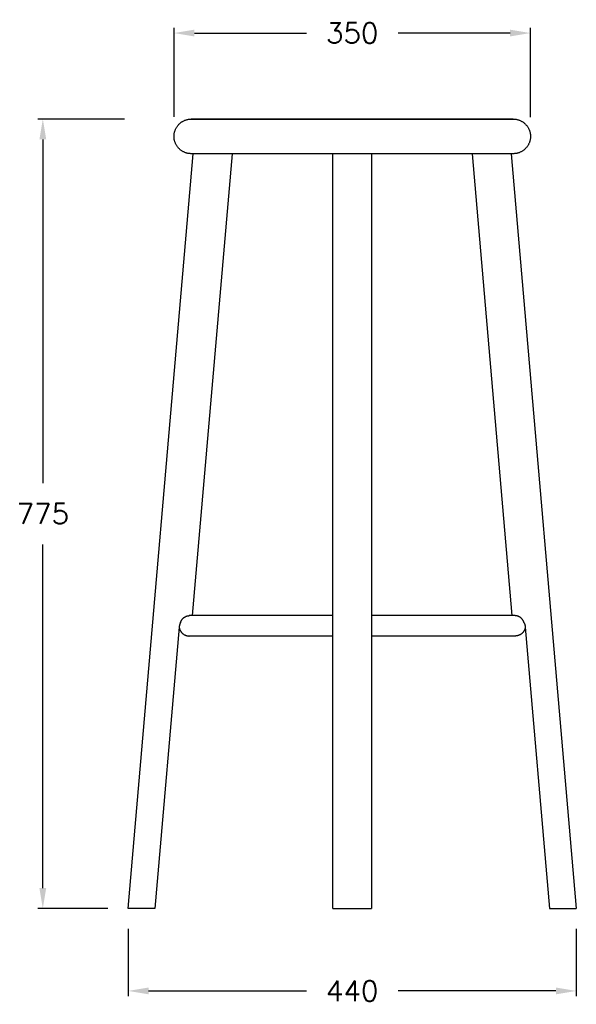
# Model space of a CAD drawing. Extents: x 27661 to 28209, y 9970 to 11440.
# Tile 1 of 2: x 27661 to 28207, y 9970 to 10937. Entities that reach past the tile are written whole.
import ezdxf

# ---------------------------------------------------------------- set-up
doc = ezdxf.new("R2010")
doc.units = 0
doc.header["$LTSCALE"] = 0.5
doc.layers.get('DEFPOINTS').update_dxf_attribs({"linetype": 'CONTINUOUS'})
doc.layers.add('2D$Visibile$Curve', color=7, linetype='CONTINUOUS', lineweight=25, true_color=0x000000)
doc.layers.add('2D$Visibile$Tangenti', color=252, linetype='CONTINUOUS', lineweight=20, true_color=0x696969)
doc.styles.get("Standard").update_dxf_attribs({"font": 'txt.shx', "bigfont": 'bigfont.shx'})
doc.dimstyles.new('STANDARD_ACAD', dxfattribs={"dimtxt": 0.18, "dimasz": 0.18, "dimexe": 0.18, "dimexo": 0.0625, "dimgap": 0.09, "dimtad": 0, "dimtih": 1, "dimtoh": 1, "dimdec": 4, "dimzin": 0, "dimdsep": 46, "dimtxsty": 'Standard', "dimcen": 0.09, "dimadec": 0, "dimazin": 0, "dimtfac": 1, "dimtdec": 4, "dimtofl": 0, "dimtmove": 0, "dimatfit": 3, "dimfxl": 1, "dimtolj": 1, "dimtzin": 0, "dimarcsym": 0})

# ---------------------------------------------------------------- blocks, each defined once
blk = doc.blocks.new('*D381')
at = {"layer": '2D$Visibile$Tangenti', "color": 0, "lineweight": -2, "transparency": 16777216}
for p, q in [((27812.17, 10841.28), (27812.17, 10928.62)), ((27832.17, 10923.62), (27942.14, 10923.62)), ((28142.1, 10923.62), (28032.14, 10923.62)), ((28162.1, 10841.01), (28162.1, 10928.62))]:
    blk.add_line(p, q, dxfattribs=at)
at = {"layer": '2D$Visibile$Tangenti', "color": 0, "transparency": 16777216}
for points in [[(27832.17, 10926.95), (27832.17, 10920.28), (27812.17, 10923.62)], [(28142.1, 10926.95), (28142.1, 10920.28), (28162.1, 10923.62)]]:
    blk.add_solid(points, dxfattribs=at)
at = {"layer": 'DEFPOINTS', "color": 0, "transparency": 16777216}
for p in [(27812.17, 10923.62), (27812.17, 10821.28), (28162.1, 10821.01)]:
    blk.add_point(p, dxfattribs=at)
at = {"layer": '2D$Visibile$Tangenti', "color": 0, "transparency": 16777216, "insert": (27987.14, 10923.62), "char_height": 20, "attachment_point": 5}
blk.add_mtext('\\A1;350', dxfattribs=at)
blk = doc.blocks.new('*D382')
at = {"layer": '2D$Visibile$Tangenti', "color": 0, "lineweight": -2, "transparency": 16777216}
for p, q in [((27767.14, 10044.18), (27767.14, 9978.24)), ((28207.14, 10044.18), (28207.14, 9978.24)), ((27787.14, 9983.24), (27942.14, 9983.24)), ((28187.14, 9983.24), (28032.14, 9983.24))]:
    blk.add_line(p, q, dxfattribs=at)
at = {"layer": '2D$Visibile$Tangenti', "color": 0, "transparency": 16777216}
for points in [[(27787.14, 9986.57), (27787.14, 9979.9), (27767.14, 9983.24)], [(28187.14, 9986.57), (28187.14, 9979.9), (28207.14, 9983.24)]]:
    blk.add_solid(points, dxfattribs=at)
at = {"layer": 'DEFPOINTS', "color": 0, "transparency": 16777216}
for p in [(27767.14, 10064.18), (28207.14, 10064.18), (27767.14, 9983.24)]:
    blk.add_point(p, dxfattribs=at)
at = {"layer": '2D$Visibile$Tangenti', "color": 0, "transparency": 16777216, "insert": (27987.14, 9983.24), "char_height": 20, "attachment_point": 5}
blk.add_mtext('\\A1;440', dxfattribs=at)
blk = doc.blocks.new('*D380')
at = {"layer": '2D$Visibile$Tangenti', "color": 0, "lineweight": -2, "transparency": 16777216}
for p, q in [((27763.68, 10839.18), (27678.35, 10839.18)), ((27683.35, 10819.18), (27683.35, 10481.68)), ((27683.35, 10084.18), (27683.35, 10421.68)), ((27747.14, 10064.18), (27678.35, 10064.18))]:
    blk.add_line(p, q, dxfattribs=at)
at = {"layer": '2D$Visibile$Tangenti', "color": 0, "transparency": 16777216}
for points in [[(27680.01, 10819.18), (27686.68, 10819.18), (27683.35, 10839.18)], [(27680.01, 10084.18), (27686.68, 10084.18), (27683.35, 10064.18)]]:
    blk.add_solid(points, dxfattribs=at)
at = {"layer": 'DEFPOINTS', "color": 0, "transparency": 16777216}
for p in [(27683.35, 10839.18), (27783.68, 10839.18), (27767.14, 10064.18)]:
    blk.add_point(p, dxfattribs=at)
at = {"layer": '2D$Visibile$Tangenti', "color": 0, "transparency": 16777216, "insert": (27683.35, 10451.68), "char_height": 20, "attachment_point": 5}
blk.add_mtext('\\A1;775', dxfattribs=at)

msp = doc.modelspace()

# ---------------------------------------------------------------- linework, layer by layer
at = {"layer": '2D$Visibile$Curve', "color": 0}
for p, q in [((27818.77, 10835.65), (27819.24, 10836)), ((27819.24, 10836), (27819.72, 10836.33)), ((27819.72, 10836.33), (27820.22, 10836.65)), ((27820.22, 10836.65), (27820.72, 10836.95)), ((27820.72, 10836.95), (27821.24, 10837.23)), ((27821.24, 10837.23), (27821.76, 10837.49)), ((27821.76, 10837.49), (27822.3, 10837.74)), ((27822.3, 10837.74), (27822.84, 10837.97)), ((27822.84, 10837.97), (27823.39, 10838.18)), ((27823.39, 10838.18), (27823.94, 10838.36)), ((27823.94, 10838.36), (27824.51, 10838.53)), ((27824.51, 10838.53), (27825.07, 10838.69)), ((27825.07, 10838.69), (27825.65, 10838.82)), ((27825.65, 10838.82), (27826.22, 10838.93)), ((27826.22, 10838.93), (27826.8, 10839.02)), ((27826.8, 10839.02), (27827.39, 10839.09)), ((27827.39, 10839.09), (27827.97, 10839.14)), ((27827.97, 10839.14), (27828.56, 10839.17)), ((27828.56, 10839.17), (27829.14, 10839.18)), ((27829.14, 10839.18), (28145.14, 10839.18)), ((28145.14, 10839.18), (27829.14, 10839.18)), ((28145.14, 10839.18), (28145.73, 10839.17)), ((28145.73, 10839.17), (28146.32, 10839.14)), ((28146.32, 10839.14), (28146.9, 10839.09)), ((28146.9, 10839.09), (28147.48, 10839.02)), ((28147.48, 10839.02), (28148.06, 10838.93)), ((28148.06, 10838.93), (28148.64, 10838.82)), ((28148.64, 10838.82), (28149.21, 10838.69)), ((28149.21, 10838.69), (28149.78, 10838.54)), ((28149.78, 10838.54), (28150.34, 10838.37)), ((28150.34, 10838.37), (28150.9, 10838.18)), ((28150.9, 10838.18), (28151.45, 10837.97)), ((28151.45, 10837.97), (28151.99, 10837.74)), ((28151.99, 10837.74), (28152.52, 10837.5)), ((28152.52, 10837.5), (28153.05, 10837.23)), ((28153.05, 10837.23), (28153.56, 10836.95)), ((28153.56, 10836.95), (28154.06, 10836.65)), ((28154.06, 10836.65), (28154.56, 10836.33)), ((28154.56, 10836.33), (28155.04, 10836)), ((28155.04, 10836), (28155.51, 10835.65)), ((27812.57, 10825.95), (27812.71, 10826.52)), ((27812.71, 10826.52), (27812.87, 10827.08)), ((27812.87, 10827.08), (27813.05, 10827.64)), ((27813.05, 10827.64), (27813.24, 10828.19)), ((27813.24, 10828.19), (27813.46, 10828.74)), ((27813.46, 10828.74), (27813.7, 10829.28)), ((27813.7, 10829.28), (27813.95, 10829.81)), ((27813.95, 10829.81), (27814.22, 10830.33)), ((27814.22, 10830.33), (27814.51, 10830.84)), ((27814.51, 10830.84), (27814.82, 10831.34)), ((27814.82, 10831.34), (27815.15, 10831.83)), ((27815.15, 10831.83), (27815.49, 10832.3)), ((27815.49, 10832.3), (27815.85, 10832.77)), ((27815.85, 10832.77), (27816.22, 10833.22)), ((27816.22, 10833.22), (27816.61, 10833.66)), ((27816.61, 10833.66), (27817.01, 10834.09)), ((27817.01, 10834.09), (27817.43, 10834.5)), ((27817.43, 10834.5), (27817.86, 10834.9)), ((27817.86, 10834.9), (27818.31, 10835.28)), ((27818.31, 10835.28), (27818.77, 10835.65)), ((28155.51, 10835.65), (28155.97, 10835.29)), ((28155.97, 10835.29), (28156.42, 10834.9)), ((28156.42, 10834.9), (28156.85, 10834.51)), ((28156.85, 10834.51), (28157.27, 10834.1)), ((28157.27, 10834.1), (28157.67, 10833.67)), ((28157.67, 10833.67), (28158.06, 10833.23)), ((28158.06, 10833.23), (28158.44, 10832.78)), ((28158.44, 10832.78), (28158.79, 10832.31)), ((28158.79, 10832.31), (28159.14, 10831.84)), ((28159.14, 10831.84), (28159.46, 10831.35)), ((28159.46, 10831.35), (28159.77, 10830.85)), ((28159.77, 10830.85), (28160.06, 10830.34)), ((28160.06, 10830.34), (28160.33, 10829.82)), ((28160.33, 10829.82), (28160.59, 10829.29)), ((28160.59, 10829.29), (28160.82, 10828.75)), ((28160.82, 10828.75), (28161.04, 10828.21)), ((28161.04, 10828.21), (28161.24, 10827.66)), ((28161.24, 10827.66), (28161.42, 10827.1)), ((28161.42, 10827.1), (28161.58, 10826.53)), ((28161.58, 10826.53), (28161.72, 10825.96)), ((27812.15, 10822.45), (27812.17, 10823.04)), ((27812.15, 10821.87), (27812.15, 10822.45)), ((27812.17, 10821.28), (27812.15, 10821.87)), ((27812.17, 10823.04), (27812.21, 10823.63)), ((27812.21, 10820.69), (27812.17, 10821.28)), ((27812.21, 10823.63), (27812.27, 10824.21)), ((27812.27, 10820.11), (27812.21, 10820.69)), ((27812.27, 10824.21), (27812.35, 10824.79)), ((27812.35, 10819.53), (27812.27, 10820.11)), ((27812.35, 10824.79), (27812.45, 10825.37)), ((27812.45, 10818.95), (27812.35, 10819.53)), ((27812.45, 10825.37), (27812.57, 10825.95)), ((27812.58, 10818.37), (27812.45, 10818.95)), ((27812.72, 10817.8), (27812.58, 10818.37)), ((27812.88, 10817.24), (27812.72, 10817.8)), ((27813.06, 10816.68), (27812.88, 10817.24)), ((27813.26, 10816.13), (27813.06, 10816.68)), ((28161.24, 10816.7), (28161.04, 10816.15)), ((28161.42, 10817.26), (28161.24, 10816.7)), ((28161.58, 10817.83), (28161.42, 10817.26)), ((28161.72, 10818.4), (28161.58, 10817.83)), ((28161.72, 10825.96), (28161.84, 10825.39)), ((28161.84, 10818.97), (28161.72, 10818.4)), ((28161.84, 10825.39), (28161.94, 10824.81)), ((28161.94, 10819.55), (28161.84, 10818.97)), ((28161.94, 10824.81), (28162.02, 10824.23)), ((28162.02, 10820.13), (28161.94, 10819.55)), ((28162.02, 10824.23), (28162.08, 10823.64)), ((28162.08, 10820.71), (28162.02, 10820.13)), ((28162.08, 10823.64), (28162.12, 10823.06)), ((28162.12, 10821.3), (28162.08, 10820.71)), ((28162.12, 10823.06), (28162.14, 10822.47)), ((28162.14, 10821.89), (28162.12, 10821.3)), ((28162.14, 10822.47), (28162.14, 10821.89)), ((27813.48, 10815.58), (27813.26, 10816.13)), ((27813.71, 10815.05), (27813.48, 10815.58)), ((27813.97, 10814.52), (27813.71, 10815.05)), ((27814.24, 10814), (27813.97, 10814.52)), ((27814.53, 10813.49), (27814.24, 10814)), ((27814.84, 10812.99), (27814.53, 10813.49)), ((27815.17, 10812.5), (27814.84, 10812.99)), ((27815.51, 10812.02), (27815.17, 10812.5)), ((27815.87, 10811.56), (27815.51, 10812.02)), ((27816.25, 10811.11), (27815.87, 10811.56)), ((27816.64, 10810.67), (27816.25, 10811.11)), ((27817.04, 10810.24), (27816.64, 10810.67)), ((27817.46, 10809.83), (27817.04, 10810.24)), ((27817.89, 10809.43), (27817.46, 10809.83)), ((27818.34, 10809.05), (27817.89, 10809.43)), ((27818.8, 10808.69), (27818.34, 10809.05)), ((27819.27, 10808.34), (27818.8, 10808.69)), ((27819.76, 10808.01), (27819.27, 10808.34)), ((27820.25, 10807.69), (27819.76, 10808.01)), ((27820.76, 10807.39), (27820.25, 10807.69)), ((27821.27, 10807.11), (27820.76, 10807.39)), ((27821.8, 10806.85), (27821.27, 10807.11)), ((28153.05, 10807.13), (28152.52, 10806.86)), ((28153.56, 10807.41), (28153.05, 10807.13)), ((28154.06, 10807.71), (28153.56, 10807.41)), ((28154.56, 10808.02), (28154.06, 10807.71)), ((28155.04, 10808.36), (28154.56, 10808.02)), ((28155.51, 10808.71), (28155.04, 10808.36)), ((28155.97, 10809.07), (28155.51, 10808.71)), ((28156.42, 10809.45), (28155.97, 10809.07)), ((28156.85, 10809.85), (28156.42, 10809.45)), ((28157.27, 10810.26), (28156.85, 10809.85)), ((28157.67, 10810.69), (28157.27, 10810.26)), ((28158.06, 10811.13), (28157.67, 10810.69)), ((28158.44, 10811.58), (28158.06, 10811.13)), ((28158.79, 10812.05), (28158.44, 10811.58)), ((28159.14, 10812.52), (28158.79, 10812.05)), ((28159.46, 10813.01), (28159.14, 10812.52)), ((28159.77, 10813.51), (28159.46, 10813.01)), ((28160.06, 10814.02), (28159.77, 10813.51)), ((28160.33, 10814.54), (28160.06, 10814.02)), ((28160.59, 10815.07), (28160.33, 10814.54)), ((28160.82, 10815.61), (28160.59, 10815.07)), ((28161.04, 10816.15), (28160.82, 10815.61)), ((27767.14, 10064.18), (27830.95, 10805.18)), ((27822.33, 10806.6), (27821.8, 10806.85)), ((27822.88, 10806.38), (27822.33, 10806.6)), ((27823.42, 10806.17), (27822.88, 10806.38)), ((27823.98, 10805.98), (27823.42, 10806.17)), ((27824.54, 10805.81), (27823.98, 10805.98)), ((27825.11, 10805.67), (27824.54, 10805.81)), ((27825.68, 10805.54), (27825.11, 10805.67)), ((27826.26, 10805.43), (27825.68, 10805.54)), ((27826.84, 10805.34), (27826.26, 10805.43)), ((27827.43, 10805.27), (27826.84, 10805.34)), ((27828.01, 10805.22), (27827.43, 10805.27)), ((27828.6, 10805.19), (27828.01, 10805.22)), ((27829.18, 10805.18), (27828.6, 10805.19)), ((27829.18, 10805.18), (27829.43, 10805.18)), ((27830.95, 10805.18), (27829.43, 10805.18)), ((27869.09, 10805.18), (27830.04, 10351.68)), ((27842.63, 10805.18), (27830.95, 10805.18)), ((27844.63, 10805.18), (27842.63, 10805.18)), ((27862.13, 10805.18), (27844.63, 10805.18)), ((27864.13, 10805.18), (27862.13, 10805.18)), ((27869.09, 10805.18), (27864.13, 10805.18)), ((27968.14, 10805.18), (27869.09, 10805.18)), ((27968.14, 10351.68), (27968.14, 10805.18)), ((27969.64, 10805.18), (27968.14, 10805.18)), ((27971.65, 10805.18), (27969.64, 10805.18)), ((28006.15, 10805.18), (27971.65, 10805.18)), ((28006.14, 10805.18), (28006.14, 10351.68)), ((28105.2, 10805.18), (28006.15, 10805.18)), ((28112.16, 10805.18), (28105.2, 10805.18)), ((28144.25, 10351.68), (28105.2, 10805.18)), ((28143.34, 10805.18), (28112.16, 10805.18)), ((28145.14, 10805.18), (28143.34, 10805.18)), ((28143.34, 10805.18), (28207.14, 10064.18)), ((28145.73, 10805.19), (28145.14, 10805.18)), ((28146.32, 10805.22), (28145.73, 10805.19)), ((28146.9, 10805.27), (28146.32, 10805.22)), ((28147.48, 10805.34), (28146.9, 10805.27)), ((28148.06, 10805.43), (28147.48, 10805.34)), ((28148.64, 10805.54), (28148.06, 10805.43)), ((28149.21, 10805.67), (28148.64, 10805.54)), ((28149.78, 10805.82), (28149.21, 10805.67)), ((28150.34, 10805.99), (28149.78, 10805.82)), ((28150.9, 10806.18), (28150.34, 10805.99)), ((28151.45, 10806.39), (28150.9, 10806.18)), ((28151.99, 10806.62), (28151.45, 10806.39)), ((28152.52, 10806.86), (28151.99, 10806.62)), ((27817.72, 10343.06), (27817.62, 10342.75)), ((27817.83, 10343.37), (27817.72, 10343.06)), ((27817.95, 10343.67), (27817.83, 10343.37)), ((27818.08, 10343.97), (27817.95, 10343.67)), ((27818.22, 10344.27), (27818.08, 10343.97)), ((27818.37, 10344.56), (27818.22, 10344.27)), ((27818.53, 10344.85), (27818.37, 10344.56)), ((27818.53, 10344.85), (27818.63, 10345.16)), ((27818.63, 10345.16), (27818.74, 10345.48)), ((27818.74, 10345.48), (27818.87, 10345.79)), ((27818.87, 10345.79), (27819, 10346.09)), ((27819, 10346.09), (27819.14, 10346.39)), ((27819.14, 10346.39), (27819.3, 10346.69)), ((27819.3, 10346.69), (27819.46, 10346.98)), ((27819.46, 10346.98), (27819.63, 10347.26)), ((27819.63, 10347.26), (27819.82, 10347.54)), ((27819.82, 10347.54), (27820.01, 10347.81)), ((27820.01, 10347.81), (27820.21, 10348.08)), ((27820.21, 10348.08), (27820.43, 10348.33)), ((27820.43, 10348.33), (27820.65, 10348.58)), ((27820.65, 10348.58), (27820.88, 10348.82)), ((27820.88, 10348.82), (27821.11, 10349.06)), ((27821.11, 10349.06), (27821.36, 10349.28)), ((27821.36, 10349.28), (27821.61, 10349.5)), ((27821.61, 10349.5), (27821.87, 10349.71)), ((27821.87, 10349.71), (27822.14, 10349.91)), ((27822.14, 10349.91), (27822.42, 10350.09)), ((27822.42, 10350.09), (27822.7, 10350.27)), ((27822.7, 10350.27), (27822.98, 10350.44)), ((27822.98, 10350.44), (27823.28, 10350.6)), ((27823.28, 10350.6), (27823.57, 10350.75)), ((27823.57, 10350.75), (27823.88, 10350.89)), ((27823.88, 10350.89), (27824.19, 10351.02)), ((27824.19, 10351.02), (27824.5, 10351.13)), ((27824.5, 10351.13), (27824.81, 10351.24)), ((27824.81, 10351.24), (27825.13, 10351.34)), ((27825.13, 10351.34), (27825.45, 10351.42)), ((27825.45, 10351.42), (27825.78, 10351.49)), ((27825.78, 10351.49), (27826.11, 10351.55)), ((27826.11, 10351.55), (27826.44, 10351.6)), ((27826.44, 10351.6), (27826.77, 10351.64)), ((27826.77, 10351.64), (27827.1, 10351.67)), ((27827.1, 10351.67), (27827.43, 10351.68)), ((27827.16, 10351.68), (27827.14, 10351.68)), ((27827.43, 10351.68), (27827.16, 10351.68)), ((27830.04, 10351.68), (27827.43, 10351.68)), ((27968.15, 10351.68), (27830.04, 10351.68)), ((27968.14, 10331.68), (27968.14, 10351.68)), ((28006.14, 10351.68), (28006.14, 10331.68)), ((28144.25, 10351.68), (28006.15, 10351.68)), ((28146.86, 10351.68), (28144.25, 10351.68)), ((28147.19, 10351.67), (28146.86, 10351.68)), ((28147.14, 10351.68), (28146.86, 10351.68)), ((28147.52, 10351.64), (28147.19, 10351.67)), ((28147.85, 10351.6), (28147.52, 10351.64)), ((28148.18, 10351.55), (28147.85, 10351.6)), ((28148.51, 10351.49), (28148.18, 10351.55)), ((28148.83, 10351.42), (28148.51, 10351.49)), ((28149.16, 10351.34), (28148.83, 10351.42)), ((28149.48, 10351.24), (28149.16, 10351.34)), ((28149.79, 10351.13), (28149.48, 10351.24)), ((28150.1, 10351.02), (28149.79, 10351.13)), ((28150.41, 10350.89), (28150.1, 10351.02)), ((28150.71, 10350.75), (28150.41, 10350.89)), ((28151.01, 10350.6), (28150.71, 10350.75)), ((28151.31, 10350.44), (28151.01, 10350.6)), ((28151.59, 10350.27), (28151.31, 10350.44)), ((28151.87, 10350.09), (28151.59, 10350.27)), ((28152.15, 10349.91), (28151.87, 10350.09)), ((28152.42, 10349.71), (28152.15, 10349.91)), ((28152.68, 10349.5), (28152.42, 10349.71)), ((28152.93, 10349.28), (28152.68, 10349.5)), ((28153.17, 10349.06), (28152.93, 10349.28)), ((28153.41, 10348.82), (28153.17, 10349.06)), ((28153.64, 10348.58), (28153.41, 10348.82)), ((28153.86, 10348.33), (28153.64, 10348.58)), ((28154.07, 10348.08), (28153.86, 10348.33)), ((28154.28, 10347.81), (28154.07, 10348.08)), ((28154.47, 10347.54), (28154.28, 10347.81)), ((28154.65, 10347.26), (28154.47, 10347.54)), ((28154.83, 10346.98), (28154.65, 10347.26)), ((28154.99, 10346.69), (28154.83, 10346.98)), ((28155.15, 10346.39), (28154.99, 10346.69)), ((28155.29, 10346.09), (28155.15, 10346.39)), ((28155.42, 10345.79), (28155.29, 10346.09)), ((28155.55, 10345.48), (28155.42, 10345.79)), ((28155.66, 10345.16), (28155.55, 10345.48)), ((28155.76, 10344.85), (28155.66, 10345.16)), ((28155.76, 10344.85), (28155.92, 10344.56)), ((28155.92, 10344.56), (28156.07, 10344.27)), ((28156.07, 10344.27), (28156.21, 10343.97)), ((28156.21, 10343.97), (28156.34, 10343.67)), ((28156.34, 10343.67), (28156.46, 10343.37)), ((28156.46, 10343.37), (28156.57, 10343.06)), ((28156.57, 10343.06), (28156.67, 10342.75)), ((27817.21, 10340.5), (27793.42, 10064.18)), ((27817.24, 10340.83), (27817.21, 10340.5)), ((27817.21, 10340.5), (27817.26, 10340.16)), ((27817.28, 10341.15), (27817.24, 10340.83)), ((27817.26, 10340.16), (27817.32, 10339.82)), ((27817.33, 10341.48), (27817.28, 10341.15)), ((27817.32, 10339.82), (27817.39, 10339.48)), ((27817.39, 10341.8), (27817.33, 10341.48)), ((27817.45, 10342.12), (27817.39, 10341.8)), ((27817.39, 10339.48), (27817.47, 10339.15)), ((27817.53, 10342.44), (27817.45, 10342.12)), ((27817.47, 10339.15), (27817.57, 10338.81)), ((27817.62, 10342.75), (27817.53, 10342.44)), ((27817.57, 10338.81), (27817.67, 10338.48)), ((27817.67, 10338.48), (27817.79, 10338.16)), ((27817.79, 10338.16), (27817.91, 10337.84)), ((27817.91, 10337.84), (27818.05, 10337.52)), ((27818.05, 10337.52), (27818.2, 10337.21)), ((27818.2, 10337.21), (27818.36, 10336.9)), ((27818.36, 10336.9), (27818.53, 10336.6)), ((27818.53, 10336.6), (27818.71, 10336.31)), ((27818.71, 10336.31), (27818.91, 10336.02)), ((27818.91, 10336.02), (27819.11, 10335.74)), ((27819.11, 10335.74), (27819.32, 10335.46)), ((27819.32, 10335.46), (27819.54, 10335.19)), ((27819.54, 10335.19), (27819.77, 10334.93)), ((27819.77, 10334.93), (27820, 10334.68)), ((27820, 10334.68), (27820.25, 10334.44)), ((27820.25, 10334.44), (27820.5, 10334.21)), ((27820.5, 10334.21), (27820.77, 10333.98)), ((27820.77, 10333.98), (27821.04, 10333.77)), ((27821.04, 10333.77), (27821.31, 10333.56)), ((27821.31, 10333.56), (27821.6, 10333.36)), ((27821.6, 10333.36), (27821.89, 10333.18)), ((28152.69, 10333.36), (28152.4, 10333.18)), ((28152.98, 10333.56), (28152.69, 10333.36)), ((28153.25, 10333.77), (28152.98, 10333.56)), ((28153.52, 10333.98), (28153.25, 10333.77)), ((28153.79, 10334.21), (28153.52, 10333.98)), ((28154.04, 10334.44), (28153.79, 10334.21)), ((28154.29, 10334.68), (28154.04, 10334.44)), ((28154.52, 10334.93), (28154.29, 10334.68)), ((28154.75, 10335.19), (28154.52, 10334.93)), ((28154.97, 10335.46), (28154.75, 10335.19)), ((28155.18, 10335.74), (28154.97, 10335.46)), ((28155.38, 10336.02), (28155.18, 10335.74)), ((28155.57, 10336.31), (28155.38, 10336.02)), ((28155.76, 10336.6), (28155.57, 10336.31)), ((28155.93, 10336.9), (28155.76, 10336.6)), ((28156.09, 10337.21), (28155.93, 10336.9)), ((28156.24, 10337.52), (28156.09, 10337.21)), ((28156.37, 10337.84), (28156.24, 10337.52)), ((28156.5, 10338.16), (28156.37, 10337.84)), ((28156.62, 10338.48), (28156.5, 10338.16)), ((28156.72, 10338.81), (28156.62, 10338.48)), ((28156.67, 10342.75), (28156.75, 10342.44)), ((28156.82, 10339.15), (28156.72, 10338.81)), ((28156.75, 10342.44), (28156.83, 10342.12)), ((28156.9, 10339.48), (28156.82, 10339.15)), ((28156.83, 10342.12), (28156.9, 10341.8)), ((28156.9, 10341.8), (28156.96, 10341.48)), ((28156.97, 10339.82), (28156.9, 10339.48)), ((28156.96, 10341.48), (28157.01, 10341.15)), ((28157.03, 10340.16), (28156.97, 10339.82)), ((28157.01, 10341.15), (28157.05, 10340.83)), ((28157.07, 10340.5), (28157.03, 10340.16)), ((28157.05, 10340.83), (28157.07, 10340.5)), ((28157.07, 10340.5), (28180.87, 10064.18)), ((27821.89, 10333.18), (27822.19, 10333)), ((27822.19, 10333), (27822.49, 10332.83)), ((27822.49, 10332.83), (27822.8, 10332.68)), ((27822.8, 10332.68), (27823.11, 10332.53)), ((27823.11, 10332.53), (27823.43, 10332.4)), ((27823.43, 10332.4), (27823.76, 10332.28)), ((27823.76, 10332.28), (27824.08, 10332.16)), ((27824.08, 10332.16), (27824.41, 10332.06)), ((27824.41, 10332.06), (27824.75, 10331.98)), ((27824.75, 10331.98), (27825.08, 10331.9)), ((27825.08, 10331.9), (27825.42, 10331.83)), ((27825.42, 10331.83), (27825.77, 10331.78)), ((27825.77, 10331.78), (27826.11, 10331.74)), ((27826.11, 10331.74), (27826.45, 10331.71)), ((27826.45, 10331.71), (27826.8, 10331.69)), ((27826.8, 10331.69), (27827.14, 10331.68)), ((27968.14, 10331.68), (27827.14, 10331.68)), ((27968.14, 10064.18), (27968.14, 10331.68)), ((28006.14, 10331.68), (28006.14, 10064.18)), ((28147.14, 10331.68), (28006.14, 10331.68)), ((28147.49, 10331.69), (28147.14, 10331.68)), ((28147.84, 10331.71), (28147.49, 10331.69)), ((28148.18, 10331.74), (28147.84, 10331.71)), ((28148.52, 10331.78), (28148.18, 10331.74)), ((28148.87, 10331.83), (28148.52, 10331.78)), ((28149.2, 10331.9), (28148.87, 10331.83)), ((28149.54, 10331.98), (28149.2, 10331.9)), ((28149.88, 10332.06), (28149.54, 10331.98)), ((28150.21, 10332.16), (28149.88, 10332.06)), ((28150.53, 10332.28), (28150.21, 10332.16)), ((28150.86, 10332.4), (28150.53, 10332.28)), ((28151.18, 10332.53), (28150.86, 10332.4)), ((28151.49, 10332.68), (28151.18, 10332.53)), ((28151.8, 10332.83), (28151.49, 10332.68)), ((28152.1, 10333), (28151.8, 10332.83)), ((28152.4, 10333.18), (28152.1, 10333)), ((27793.42, 10064.18), (27767.14, 10064.18)), ((27968.14, 10064.18), (28006.14, 10064.18)), ((28180.87, 10064.18), (28207.14, 10064.18))]:
    msp.add_line(p, q, dxfattribs=at)

# ---------------------------------------------------------------- dimensions: what is measured, and where the dimension line sits
at = {"layer": '2D$Visibile$Tangenti', "color": 0}
for base, p1, p2, picture, middle in [((27812.17, 10923.62), (28162.1, 10821.01), (27812.17, 10821.28), '*D381', (27987.14, 10923.62)), ((27767.14, 9983.24), (28207.14, 10064.18), (27767.14, 10064.18), '*D382', (27987.14, 9983.24))]:
    dim = msp.add_linear_dim(base=base, p1=p1, p2=p2, dimstyle='STANDARD_ACAD', override={"dimtxt": 20, "dimasz": 20, "dimexe": 5, "dimexo": 20, "dimgap": 20, "dimdec": 0, "dimtdec": 0, "dimtmove": 2}, dxfattribs=at)
    dim.commit()
    dim.dimension.update_dxf_attribs({"geometry": picture, "text_midpoint": middle})
dim = msp.add_linear_dim(base=(27683.35, 10839.18), p1=(27767.14, 10064.18), p2=(27783.68, 10839.18), angle=90, dimstyle='STANDARD_ACAD', override={"dimtxt": 20, "dimasz": 20, "dimexe": 5, "dimexo": 20, "dimgap": 20, "dimdec": 0, "dimtdec": 0, "dimtmove": 2}, dxfattribs=at)
dim.commit()
dim.dimension.update_dxf_attribs({"geometry": '*D380', "text_midpoint": (27683.35, 10451.68)})

doc.saveas('drawing.dxf')
